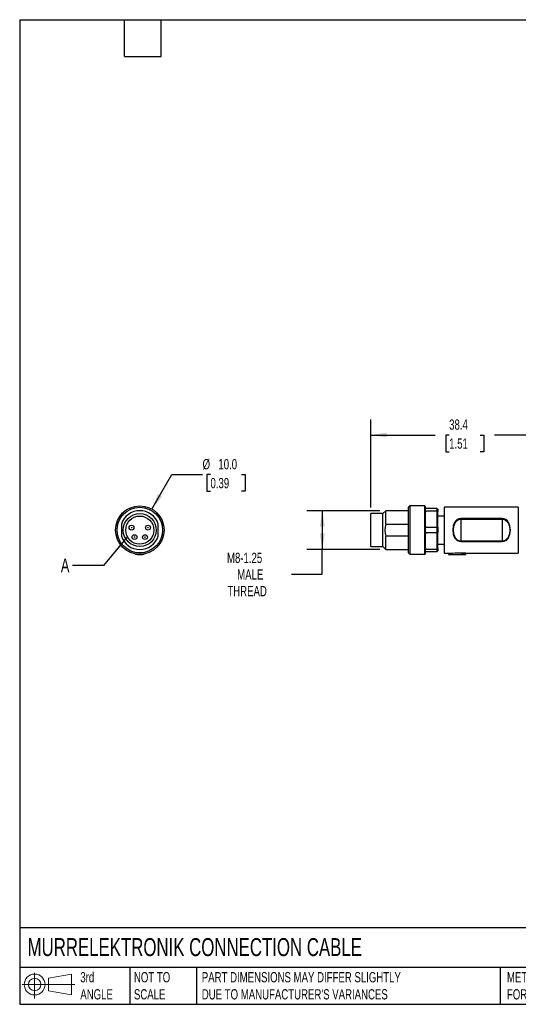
# Model space of a CAD drawing. Header units: millimetres. Extents: x 6 to 273, y 6 to 210.
# Tile 1 of 5: x 6 to 109, y 6 to 210. Entities that reach past the tile are written whole.
import ezdxf

# ---------------------------------------------------------------- set-up
doc = ezdxf.new("R2010")
doc.units = ezdxf.units.MM
doc.linetypes.add('SLD-Solid', pattern=[0])
doc.layers.add('DIMENSIONS', color=140, linetype='SLD-Solid', lineweight=25)
doc.layers.add('TEXT', color=140, linetype='SLD-Solid', lineweight=25)
doc.layers.add('SLD-DEFPOINTS', color=7, linetype='Continuous')
doc.styles.add('SLDTEXTSTYLE0', font='TXT', dxfattribs={"width": 0.7})
doc.dimstyles.new('SLDDIMSTYLE0', dxfattribs={"dimtxt": 2.158008, "dimasz": 3.302, "dimexe": 0, "dimexo": 0.0625, "dimgap": 0.539502, "dimtad": 0, "dimtih": 1, "dimtoh": 1, "dimdec": 1, "dimrnd": 1e-09, "dimzin": 12, "dimdsep": 46, "dimtxsty": 'SLDTEXTSTYLE0', "dimsah": 1, "dimcen": 0.09, "dimadec": 0, "dimazin": 3, "dimtfac": 1, "dimtdec": 1, "dimtofl": 0, "dimtmove": 0, "dimatfit": 3, "dimfxl": 0, "dimfrac": 2, "dimtolj": 1, "dimtzin": 12, "dimarcsym": 0})
doc.dimstyles.new('SLDDIMSTYLE2', dxfattribs={"dimtxt": 2.158008, "dimasz": 3.302, "dimexe": 0, "dimexo": 0.0625, "dimgap": 0.539502, "dimtad": 0, "dimtih": 1, "dimtoh": 1, "dimdec": 1, "dimrnd": 1e-09, "dimzin": 4, "dimdsep": 46, "dimtxsty": 'SLDTEXTSTYLE0', "dimsah": 1, "dimcen": 0, "dimadec": 0, "dimazin": 1, "dimtfac": 1, "dimtdec": 1, "dimtofl": 0, "dimtmove": 0, "dimatfit": 3, "dimfxl": 0, "dimfrac": 2, "dimtolj": 1, "dimtzin": 12, "dimarcsym": 0})
doc.dimstyles.new('SLDDIMSTYLE4', dxfattribs={"dimtxt": 0.18, "dimasz": 3.302, "dimexe": 0, "dimexo": 0.0625, "dimgap": 0, "dimtad": 0, "dimtih": 1, "dimtoh": 1, "dimdec": 0, "dimrnd": 1e-09, "dimzin": 0, "dimdsep": 46, "dimtxsty": 'Standard', "dimblk1": 'NONE', "dimblk2": 'NONE', "dimsah": 1, "dimcen": 0.09, "dimadec": 0, "dimazin": 0, "dimtfac": 3.302, "dimtdec": 0, "dimtofl": 0, "dimtmove": 0, "dimatfit": 3, "dimldrblk": 'NONE', "dimfxl": 0, "dimfrac": 2, "dimtolj": 1, "dimtzin": 0, "dimarcsym": 0})

# ---------------------------------------------------------------- blocks, each defined once
blk = doc.blocks.new('Block11')
at = {"color": 7, "linetype": 'SLD-Solid', "lineweight": 18}
for p, q in [((2.59, 5.31), (2.59, 0)), ((5.48, 4.17), (10.18, 5.03)), ((5.48, 1.6), (5.48, 4.17)), ((10.18, 5.03), (10.18, 0.73)), ((0, 2.88), (10.87, 2.88)), ((5.48, 1.6), (10.18, 0.73))]:
    blk.add_line(p, q, dxfattribs=at)
for radius in [2.15, 1.29]:
    blk.add_circle((2.59, 2.88), radius, dxfattribs=at)
blk = doc.blocks.new('Block12')
at = {"layer": 'SLD-DEFPOINTS'}
blk.add_blockref('Block11', (0, 0), dxfattribs=at)
blk = doc.blocks.new('_D')
at = {"layer": 'DIMENSIONS'}
for p, q in [((78.77, 108.89), (78.77, 127.01)), ((117.17, 108.84), (117.17, 127.01)), ((78.77, 123.83), (92.01, 123.83)), ((94.93, 123.83), (94.21, 123.83)), ((94.21, 123.83), (94.21, 120.4)), ((101.34, 123.83), (102.07, 123.83)), ((102.07, 123.83), (102.07, 120.4)), ((117.17, 123.83), (104.27, 123.83)), ((94.21, 120.4), (94.93, 120.4)), ((102.07, 120.4), (101.34, 120.4))]:
    blk.add_line(p, q, dxfattribs=at)
for points in [[(78.77, 123.83), (82.07, 123.33), (82.07, 124.34)], [(117.17, 123.83), (113.87, 124.34), (113.87, 123.33)]]:
    blk.add_solid(points, dxfattribs=at)
at = {"layer": 'DIMENSIONS', "char_height": 2.117, "attachment_point": 1, "style": 'SLDTEXTSTYLE0'}
for s, insert in [('38.4', (94.93, 127.05)), ('1.51', (94.93, 123.13))]:
    blk.add_mtext(s, dxfattribs=dict(at, insert=insert))
blk = doc.blocks.new('_D_3')
at = {"layer": 'DIMENSIONS'}
for p, q in [((80.6, 108.22), (65.59, 108.22)), ((68.77, 108.22), (68.77, 100.22)), ((80.6, 100.22), (65.59, 100.22)), ((68.77, 95.1), (68.77, 100.22)), ((62.42, 95.1), (68.77, 95.1))]:
    blk.add_line(p, q, dxfattribs=at)
for points in [[(68.77, 108.22), (68.26, 104.92), (69.28, 104.92)], [(68.77, 100.22), (69.28, 103.52), (68.26, 103.52)]]:
    blk.add_solid(points, dxfattribs=at)
at = {"layer": 'DIMENSIONS', "char_height": 2.117, "attachment_point": 1, "style": 'SLDTEXTSTYLE0'}
for s, insert in [('M8-1.25', (49.1, 99.54)), ('MALE', (51.21, 96.11)), ('THREAD', (49.18, 92.68))]:
    blk.add_mtext(s, dxfattribs=dict(at, insert=insert))
blk = doc.blocks.new('_D_7')
at = {"layer": 'DIMENSIONS'}
for p, q in [((33.62, 108.55), (37.72, 115.67)), ((37.72, 115.67), (44.07, 115.67)), ((45.7, 115.67), (44.98, 115.67)), ((44.98, 115.67), (44.98, 112.24)), ((52.12, 115.67), (52.84, 115.67)), ((52.84, 115.67), (52.84, 112.24)), ((44.98, 112.24), (45.7, 112.24)), ((52.84, 112.24), (52.12, 112.24))]:
    blk.add_line(p, q, dxfattribs=at)
blk.add_solid([(33.62, 108.55), (35.71, 111.16), (34.83, 111.67)], dxfattribs=at)
at = {"layer": 'DIMENSIONS', "char_height": 2.117, "attachment_point": 1, "style": 'SLDTEXTSTYLE0'}
for s, insert in [('%%c', (44.07, 118.88)), ('10.0', (47.33, 118.88)), ('0.39', (45.7, 114.97))]:
    blk.add_mtext(s, dxfattribs=dict(at, insert=insert))
blk = doc.blocks.new('_None')

msp = doc.modelspace()

# ---------------------------------------------------------------- linework, layer by layer
for p, q in [((81.87, 108.22), (81.27, 107.62)), ((86.57, 108.22), (81.87, 108.22)), ((81.87, 105.47), (81.87, 108.22)), ((86.87, 109.22), (86.57, 108.92)), ((86.57, 104.22), (86.57, 108.92)), ((89.87, 109.22), (86.87, 109.22)), ((86.87, 104.22), (86.87, 109.22)), ((89.87, 109.22), (89.87, 100.08)), ((90.04, 108.15), (90.04, 108.72)), ((90.04, 108.72), (92.37, 108.72)), ((90.04, 108.15), (90.07, 107.92)), ((92.37, 108.15), (90.04, 108.15)), ((90.07, 108.72), (90.07, 109.02)), ((90.07, 105.03), (90.07, 107.92)), ((92.37, 108.72), (92.37, 108.15)), ((92.37, 108.15), (92.37, 104.79)), ((92.57, 108.52), (92.57, 108.02)), ((92.57, 104.73), (92.57, 108.02)), ((109.19, 108.97), (93.87, 108.97)), ((93.87, 108.97), (93.87, 99.47)), ((109.19, 108.97), (109.19, 99.47)), ((81.27, 107.62), (78.77, 107.62)), ((78.77, 104.22), (78.77, 107.62)), ((81.27, 104.22), (81.27, 107.62)), ((93.87, 107.12), (92.57, 107.12)), ((97.37, 106.48), (97.37, 106.58)), ((105.87, 106.58), (97.37, 106.58)), ((97.37, 106.48), (97.37, 101.96)), ((97.37, 106.48), (105.87, 106.48)), ((105.87, 106.48), (105.87, 106.58)), ((105.87, 106.48), (105.87, 101.96)), ((27.32, 105.47), (27.32, 102.97)), ((34.92, 102.97), (34.92, 105.47)), ((78.77, 100.82), (78.77, 104.22)), ((81.27, 100.82), (81.27, 104.22)), ((81.87, 105.47), (86.57, 105.47)), ((86.57, 99.52), (86.57, 104.22)), ((86.87, 99.22), (86.87, 104.22)), ((90.07, 105.03), (90.04, 104.79)), ((90.04, 103.65), (90.04, 104.79)), ((90.04, 104.79), (92.37, 104.79)), ((90.04, 103.65), (90.07, 103.42)), ((92.37, 103.65), (90.04, 103.65)), ((92.37, 104.79), (92.37, 103.65)), ((92.37, 103.65), (92.37, 100.29)), ((92.57, 104.73), (92.57, 103.72)), ((92.57, 100.43), (92.57, 103.72)), ((86.57, 102.97), (81.87, 102.97)), ((81.87, 100.22), (81.87, 102.97)), ((90.07, 100.53), (90.07, 103.42)), ((97.37, 101.86), (97.37, 101.96)), ((105.87, 101.96), (97.37, 101.96)), ((97.37, 101.86), (105.87, 101.86)), ((105.87, 101.86), (105.87, 101.96)), ((78.77, 100.82), (81.27, 100.82)), ((81.27, 100.82), (81.87, 100.22)), ((81.87, 100.22), (86.57, 100.22)), ((89.87, 100.08), (89.87, 99.22)), ((90.07, 100.53), (90.04, 100.29)), ((90.04, 99.72), (90.04, 100.29)), ((90.04, 100.29), (92.37, 100.29)), ((92.37, 99.72), (90.04, 99.72)), ((90.07, 99.42), (90.07, 99.72)), ((92.37, 100.29), (92.37, 99.72)), ((92.57, 101.32), (93.87, 101.32)), ((92.57, 100.43), (92.57, 99.92)), ((30.23, 99.3), (30.22, 99.25)), ((31.12, 99.22), (31.12, 99.17)), ((32.01, 99.3), (32.01, 99.25)), ((86.57, 99.52), (86.87, 99.22)), ((86.87, 99.22), (89.87, 99.22)), ((93.87, 99.47), (94.77, 99.47)), ((94.77, 99.47), (94.77, 99.17)), ((94.77, 99.17), (98.37, 99.17)), ((98.37, 99.55), (98.37, 99.25)), ((98.37, 99.47), (109.19, 99.47)), ((98.37, 99.17), (98.37, 99.25))]:
    msp.add_line(p, q)
at = {"flags": 128}
for points in [[(92.37, 108.72), (92.48, 108.61), (92.57, 108.52)], [(92.57, 108.02), (92.46, 108.09), (92.37, 108.15)], [(97.37, 106.58), (96.98, 106.53), (96.61, 106.37), (96.31, 106.13), (96.06, 105.81), (95.77, 105.08), (95.67, 104.23), (95.77, 103.35), (96.06, 102.64), (96.31, 102.31), (96.61, 102.08), (96.98, 101.92), (97.37, 101.86)], [(97.37, 101.96), (97.01, 102.02), (96.67, 102.17), (96.39, 102.4), (96.16, 102.71), (95.88, 103.41), (95.8, 104.23), (95.88, 105.04), (96.16, 105.74), (96.39, 106.05), (96.67, 106.28), (97, 106.43), (97.37, 106.48)], [(105.87, 101.86), (106.26, 101.92), (106.63, 102.08), (106.93, 102.31), (107.18, 102.64), (107.47, 103.36), (107.57, 104.22), (107.47, 105.1), (107.18, 105.81), (106.93, 106.13), (106.63, 106.37), (106.26, 106.53), (105.87, 106.58)], [(105.87, 106.48), (106.24, 106.43), (106.58, 106.28), (106.85, 106.05), (107.08, 105.74), (107.36, 105.04), (107.44, 104.22), (107.36, 103.41), (107.08, 102.71), (106.85, 102.4), (106.57, 102.17), (106.23, 102.02), (105.87, 101.96)], [(92.37, 104.79), (92.48, 104.76), (92.57, 104.73)], [(92.57, 103.72), (92.46, 103.68), (92.37, 103.65)], [(92.37, 100.29), (92.48, 100.37), (92.57, 100.43)], [(92.57, 99.92), (92.46, 99.81), (92.37, 99.72)]]:
    msp.add_lwpolyline(points, dxfattribs=at)
for centre, radius in [((31.12, 104.22), 5), ((31.12, 104.22), 4.7), ((31.12, 104.22), 3.4), ((31.12, 104.22), 2.9), ((29.42, 104.72), 0.5), ((29.42, 104.72), 0.05), ((32.82, 104.72), 0.5), ((32.82, 104.72), 0.05), ((30.04, 102.77), 0.5), ((30.04, 102.77), 0.05), ((32.19, 102.77), 0.5), ((32.19, 102.77), 0.05)]:
    msp.add_circle(centre, radius)
for centre, radius, start, end in [((31.12, 104.22), 4, 18.1949, 161.8051), ((89.87, 109.02), 0.2, 0.0007, 90.0004), ((85.7, 104.22), 4.03, 161.9562, 198.0438), ((31.12, 104.22), 4, 198.1949, 341.8051), ((31.12, 104.22), 5.05, 259.7471, 270), ((31.12, 104.22), 5.05, 264.7462, 280.2529), ((31.12, 104.22), 5.05, 270, 280.2529), ((89.87, 99.42), 0.2, 269.9999, 359.9992), ((94.76, 185.19), 85.71, 270.0034, 272.4106), ((94.77, 179.74), 80.57, 270.0027, 272.5637)]:
    msp.add_arc(centre, radius, start, end)
at = {"layer": 'TEXT'}
for p, q in [((6.35, 209.55), (273.05, 209.55)), ((6.35, 209.55), (6.35, 6.35)), ((27.94, 201.93), (27.94, 209.55)), ((35.56, 201.93), (35.56, 209.55)), ((27.94, 201.93), (35.56, 201.93)), ((273.05, 22.13), (6.35, 22.13)), ((273.05, 13.97), (6.35, 13.97)), ((29.04, 13.97), (29.04, 6.35)), ((42.84, 13.97), (42.84, 6.35)), ((105.48, 13.97), (105.48, 6.35)), ((6.35, 6.35), (273.05, 6.35))]:
    msp.add_line(p, q, dxfattribs=at)
msp.add_circle((31.12, 104.22), 2.9, dxfattribs=at)

# ---------------------------------------------------------------- block references
at = {"layer": 'SLD-DEFPOINTS'}
msp.add_blockref('Block12', (6.84, 7.55), dxfattribs=at)

# ---------------------------------------------------------------- texts
at = {"layer": 'TEXT', "attachment_point": 1, "style": 'SLDTEXTSTYLE0'}
for s, insert, char_height in [('A', (14.84, 98.34), 2.82), ('MURRELEKTRONIK CONNECTION CABLE', (7.97, 20.01), 3.7042), ('3rd^JANGLE', (18.85, 13), 2.117), ('NOT TO^JSCALE', (29.91, 13), 2.1167), ("PART DIMENSIONS MAY DIFFER SLIGHTLY ^JDUE TO MANUFACTURER'S VARIANCES", (43.91, 13), 2.1167), ('METRIC UNITS USED ^JFOR PART DESIGN', (106.85, 13), 2.1167)]:
    msp.add_mtext(s, dxfattribs=dict(at, insert=insert, char_height=char_height))

# ---------------------------------------------------------------- dimensions: what is measured, and where the dimension line sits
at = {"layer": 'DIMENSIONS'}
dim = msp.add_linear_dim(base=(117.17, 123.83), p1=(78.77, 107.62), p2=(117.17, 107.57), dimstyle='SLDDIMSTYLE0', dxfattribs=at)
dim.commit()
dim.dimension.update_dxf_attribs({"geometry": '_D', "text_midpoint": (98.14, 123.83), "dimtype": 160})
dim = msp.add_diameter_dim_2p(p1=(28.62, 99.89), p2=(33.62, 108.55), dimstyle='SLDDIMSTYLE2', dxfattribs=at)
dim.commit()
dim.dimension.update_dxf_attribs({"geometry": '_D_7', "text_midpoint": (48.91, 115.67), "dimtype": 163})
dim = msp.add_linear_dim(base=(68.77, 100.22), p1=(81.87, 108.22), p2=(81.87, 100.22), angle=90, text='M8-1.25\\PMALE\\PTHREAD', dimstyle='SLDDIMSTYLE0', dxfattribs=at)
dim.commit()
dim.dimension.update_dxf_attribs({"geometry": '_D_3', "text_midpoint": (68.77, 95.1), "dimtype": 160})

# ---------------------------------------------------------------- leaders
at = {"layer": 'TEXT', "has_arrowhead": 0}
msp.add_leader([(28.55, 102.87), (23.62, 96.93), (17.27, 96.93)], dimstyle='SLDDIMSTYLE4', dxfattribs=at)

doc.saveas('drawing.dxf')
